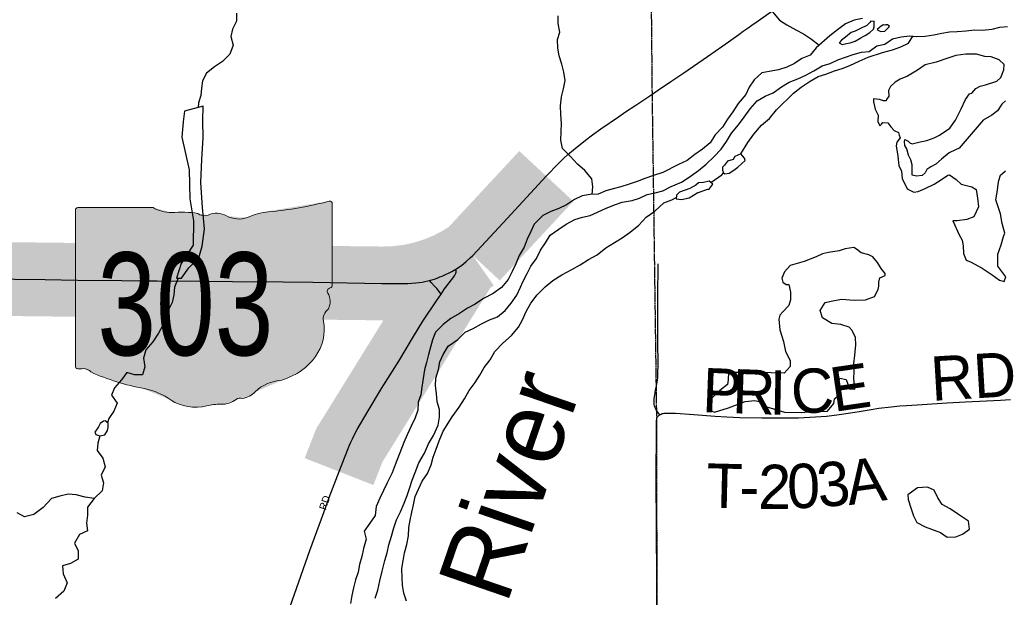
# Model space of a CAD drawing. Header units: feet. Extents: x 2113747 to 2516209, y 960708 to 1356798.
# Tile 153 of 253: x 2294635 to 2301306, y 1179827 to 1183740. Entities that reach past the tile are written whole.
import ezdxf
from ezdxf.enums import TextEntityAlignment as Align

# ---------------------------------------------------------------- set-up
doc = ezdxf.new("R2010")
doc.units = ezdxf.units.FT
doc.header["$LTSCALE"] = 50
doc.header["$MEASUREMENT"] = 0
doc.linetypes.add('OhDOT_USTN3', pattern=[0.22, 0.165, -0.055])
for name, color, linetype in [('0_Xref', 7, 'Continuous'), ('GM_X_City_Street', 251, 'Continuous'), ('GM_X_City_Street_Text', 251, 'Continuous'), ('GM_X_Major_River', 5, 'Continuous'), ('GM_X_Major_River_Text', 5, 'Continuous'), ('GM_X_Minor_Lake', 5, 'Continuous'), ('GM_X_Minor_River', 5, 'Continuous'), ('GM_X_State_Location', 251, 'Continuous'), ('GM_X_State_Route', 1, 'Continuous'), ('GM_X_State_Shield', 251, 'Continuous'), ('GM_X_Township', 251, 'OhDOT_USTN3'), ('GM_X_Township_Road', 4, 'Continuous'), ('GM_X_Township_Road_Text', 4, 'Continuous')]:
    doc.layers.add(name, color=color, linetype=linetype)
doc.styles.add('Styledgn030', font='dgn030.shx')
doc.styles.add('Styledgn031', font='dgn031.shx')

# ---------------------------------------------------------------- blocks, each defined once
blk = doc.blocks.new('DGN_COMPLEXSHAPE15')
at = {"layer": 'GM_X_State_Shield', "color": 7, "linetype": 'Continuous', "lineweight": 13}
for p, q in [((2252310.6, 1180571.2), (2251800.9, 1180571.2)), ((2251800.9, 1180571.2), (2251800.9, 1180571.2)), ((2252310.5, 1180571.2), (2252310.6, 1180571.2)), ((2253502.1, 1180615), (2253502.1, 1180615)), ((2253524, 1180597.4), (2253523.9, 1180597.5)), ((2253524, 1180044.6), (2253524, 1180597.4)), ((2251783.8, 1180553), (2251783.8, 1180553)), ((2251783.8, 1180553), (2251783.8, 1179496.4)), ((2252435.7, 1180537.4), (2252435.7, 1180537.4)), ((2252612.8, 1180531.9), (2252612.8, 1180531.9)), ((2252681.8, 1180520.6), (2252681.8, 1180520.6)), ((2252807.1, 1180515), (2252807.1, 1180515)), ((2252949.6, 1180503.7), (2252949.6, 1180503.7)), ((2253092.1, 1180543), (2253092.1, 1180543)), ((2253523.9, 1180044.7), (2253523.8, 1180044.8)), ((2253523.8, 1180044.8), (2253524, 1180044.6)), ((2253493.7, 1179991.9), (2253493.7, 1179991.9)), ((2253510.3, 1180026.9), (2253510.3, 1180026.9)), ((2253498, 1179885), (2253498, 1179885)), ((2253463.4, 1179800.7), (2253463.4, 1179800.7)), ((2251783.8, 1179496.4), (2251783.8, 1179496.3)), ((2251799.8, 1179478.1), (2251799.8, 1179478.1)), ((2251835.6, 1179480.1), (2251835.6, 1179480.1)), ((2251887.4, 1179457.6), (2251887.4, 1179457.6)), ((2253182.7, 1179401.4), (2253182.7, 1179401.4)), ((2252250.1, 1179345.1), (2252250.1, 1179345.1)), ((2253001.4, 1179322.6), (2253001.4, 1179322.6)), ((2252431.4, 1179266.4), (2252431.4, 1179266.4)), ((2252768.2, 1179238.3), (2252768.2, 1179238.3)), ((2252871.9, 1179272.1), (2252871.9, 1179272.1)), ((2252915.1, 1179277.7), (2252915.1, 1179277.7)), ((2252673.3, 1179227), (2252673.3, 1179227))]:
    blk.add_line(p, q, dxfattribs=at)
for centre, major_axis, start_param, end_param in [((2251803.8, 1180555.3), (20.2, 0), 1.712693, 3.28349), ((2252431.9, 1180693.9), (195.5, 0), 4.042523, 4.731795), ((2252904.1, 1182011.7), (1845.5, 0), 4.814394, 5.042369), ((2253504.7, 1180599.7), (19.4, 0), 6.141152, 7.989035), ((2252496.8, 1179978), (702, 0), 1.404758, 1.657858), ((2252656.1, 1180560.7), (56.4, 0), 3.836095, 5.185415), ((2252739, 1180438.6), (117.3, 0), 0.950623, 2.079405), ((2252890.3, 1180606.1), (141.1, 0), 4.081561, 5.145723), ((2253139.5, 1180248.5), (371.3, 0), 1.699011, 2.107814), ((2253503.4, 1180042.5), (20.7, 0), 5.05454, 6.418171), ((2253519.5, 1180004.1), (30, 0), 1.883978, 3.671073), ((2253328.8, 1179934.2), (180, 0), 5.934695, 6.695948), ((2253593.4, 1179813.3), (130.9, 0), 2.387724, 3.262537), ((2253007.5, 1179743), (461.6, 0), 5.101752, 6.440018), ((2251803.9, 1179494.1), (20.3, 0), 3.00124, 4.508301), ((2251807, 1179602.2), (155.2, 0), 4.665946, 4.897461), ((2251838.8, 1179435.4), (56, 0), 0.519207, 1.627899), ((2252545.4, 1180384.8), (1332.7, 0), 4.195997, 4.488961), ((2253202.1, 1179199.7), (252.8, 0), 1.647645, 2.488434), ((2252148.1, 1179021.7), (417, 0), 0.823519, 1.323587), ((2252881.8, 1179394), (149.1, 0), 4.937069, 5.64225), ((2252599, 1179430.2), (264.6, 0), 4.026481, 4.996735), ((2252751.9, 1179064.8), (217.4, 0), 1.495662, 1.94098), ((2252771.2, 1179351), (141, 0), 4.691044, 5.507374), ((2252898.8, 1179248.7), (39.7, 0), 1.147584, 2.315152)]:
    blk.add_ellipse(centre, major_axis=major_axis, ratio=0.8, start_param=start_param, end_param=end_param, dxfattribs=at)
blk = doc.blocks.new('M1-H5_31')
at = {"layer": 'GM_X_State_Shield', "linetype": 'Continuous', "true_color": 0x1e0000}
h = blk.add_hatch(color=18, dxfattribs=at)
edge = h.paths.add_edge_path(flags=0)
edge.add_line((889.4, 89.7), (889.4, 642.4))
edge.add_line((889.4, 642.4), (889.3, 642.5))
edge.add_ellipse((870.1, 644.7), major_axis=(19.4, 0), ratio=0.8, start_angle=351.86209, end_angle=457.738)
edge.add_line((867.5, 660.1), (867.5, 660.1))
edge.add_ellipse((269.6, 2056.8), major_axis=(1845.5, 0), ratio=0.8, start_angle=635.84447, end_angle=648.90645, ccw=False)
edge.add_line((457.5, 588.1), (457.5, 588.1))
edge.add_ellipse((504.9, 293.5), major_axis=(371.3, 0), ratio=0.8, start_angle=97.34618, end_angle=120.76885)
edge.add_line((315, 548.7), (315, 548.7))
edge.add_ellipse((255.8, 651.2), major_axis=(141.1, 0), ratio=0.8, start_angle=593.85621, end_angle=654.82819, ccw=False)
edge.add_line((172.5, 560), (172.5, 560))
edge.add_ellipse((104.4, 483.7), major_axis=(117.3, 0), ratio=0.8, start_angle=54.46668, end_angle=119.14113)
edge.add_line((47.3, 565.6), (47.3, 565.6))
edge.add_ellipse((21.6, 605.8), major_axis=(56.4, 0), ratio=0.8, start_angle=579.79206, end_angle=657.10237, ccw=False)
edge.add_line((-21.8, 576.9), (-21.8, 576.9))
edge.add_ellipse((-137.8, 23), major_axis=(702, 0), ratio=0.8, start_angle=80.48669, end_angle=94.98827)
edge.add_line((-198.8, 582.5), (-198.8, 582.5))
edge.add_ellipse((-202.6, 738.9), major_axis=(195.5, 0), ratio=0.8, start_angle=591.61951, end_angle=631.11188, ccw=False)
edge.add_line((-324, 616.3), (-324, 616.2))
edge.add_line((-324, 616.2), (-833.6, 616.2))
edge.add_line((-833.6, 616.2), (-833.7, 616.3))
edge.add_ellipse((-830.8, 600.3), major_axis=(20.2, 0), ratio=0.8, start_angle=98.1301, end_angle=188.1301)
edge.add_line((-850.8, 598), (-850.8, 598.1))
edge.add_line((-850.8, 598.1), (-850.8, -458.6))
edge.add_line((-850.8, -458.6), (-850.8, -458.6))
edge.add_ellipse((-830.6, -460.9), major_axis=(20.3, 0), ratio=0.8, start_angle=171.95839, end_angle=258.30661)
edge.add_line((-834.8, -476.8), (-834.8, -476.8))
edge.add_ellipse((-827.6, -352.8), major_axis=(155.2, 0), ratio=0.8, start_angle=267.33899, end_angle=280.60386)
edge.add_line((-799, -474.8), (-799, -474.8))
edge.add_ellipse((-795.8, -519.5), major_axis=(56, 0), ratio=0.8, start_angle=389.74838, end_angle=453.27175, ccw=False)
edge.add_line((-747.2, -497.3), (-747.2, -497.3))
edge.add_ellipse((-89.2, 429.8), major_axis=(1332.7, 0), ratio=0.8, start_angle=240.41292, end_angle=257.1985)
edge.add_line((-384.5, -609.8), (-384.5, -609.8))
edge.add_ellipse((-486.5, -933.3), major_axis=(417, 0), ratio=0.8, start_angle=407.18416, end_angle=435.83597, ccw=False)
edge.add_line((-203.1, -688.6), (-203.1, -688.6))
edge.add_ellipse((-35.6, -524.8), major_axis=(264.6, 0), ratio=0.8, start_angle=230.70037, end_angle=286.29184)
edge.add_line((38.7, -727.9), (38.7, -727.9))
edge.add_ellipse((117.3, -890.1), major_axis=(217.4, 0), ratio=0.8, start_angle=445.69512, end_angle=471.20995, ccw=False)
edge.add_line((133.7, -716.7), (133.7, -716.7))
edge.add_ellipse((136.7, -603.9), major_axis=(141, 0), ratio=0.8, start_angle=268.77702, end_angle=315.54927)
edge.add_line((237.3, -682.9), (237.3, -682.9))
edge.add_ellipse((264.2, -706.2), major_axis=(39.7, 0), ratio=0.8, start_angle=425.75173, end_angle=492.64842, ccw=False)
edge.add_line((280.5, -677.3), (280.5, -677.3))
edge.add_ellipse((247.3, -561), major_axis=(149.1, 0), ratio=0.8, start_angle=282.87319, end_angle=323.27711)
edge.add_line((366.8, -632.3), (366.8, -632.3))
edge.add_ellipse((567.6, -755.2), major_axis=(252.8, 0), ratio=0.8, start_angle=454.40312, end_angle=502.57675, ccw=False)
edge.add_line((548.2, -553.6), (548.2, -553.6))
edge.add_ellipse((372.9, -211.9), major_axis=(461.6, 0), ratio=0.8, start_angle=292.30889, end_angle=368.98584)
edge.add_line((828.9, -154.3), (828.9, -154.3))
edge.add_ellipse((958.8, -141.6), major_axis=(130.9, 0), ratio=0.8, start_angle=496.8065, end_angle=546.92959, ccw=False)
edge.add_line((863.4, -69.9), (863.4, -69.9))
edge.add_ellipse((694.2, -20.8), major_axis=(180, 0), ratio=0.8, start_angle=340.03296, end_angle=383.64957)
edge.add_line((859.1, 37), (859.1, 37))
edge.add_ellipse((885, 49.1), major_axis=(30, 0), ratio=0.8, start_angle=467.94398, end_angle=570.33697, ccw=False)
edge.add_line((875.7, 71.9), (875.7, 71.9))
edge.add_ellipse((868.8, 87.6), major_axis=(20.7, 0), ratio=0.8, start_angle=289.60381, end_angle=367.73413)
edge.add_line((889.3, 89.8), (889.3, 89.8))
edge.add_line((889.3, 89.8), (889.4, 89.7))
at = {"layer": 'GM_X_State_Shield', "color": 7, "linetype": 'Continuous', "lineweight": 13}
blk.add_blockref('DGN_COMPLEXSHAPE15', (-2252634.6, -1179954.9), dxfattribs=at)
at = {"layer": 'GM_X_State_Shield', "color": 9, "linetype": 'Continuous', "lineweight": 13, "style": 'Styledgn030', "width": 0.767998}
blk.add_text('303', height=696.1, dxfattribs=at).set_placement((-106.2, -384.1), align=Align.CENTER)
blk = doc.blocks.new('POR')
at = {"layer": 'GM_X_City_Street', "flags": 128}
for points in [[(2297490.2, 1181881.2), (2297514.3, 1181916.7), (2297575.6, 1181997.9), (2297581.3, 1182006.2), (2297585.7, 1182013.4), (2297589.4, 1182022.8), (2297591.6, 1182031), (2297591.9, 1182040.2), (2297591.2, 1182049.4)], [(2297490.2, 1181881.2), (2297482.5, 1181891.8), (2297463.4, 1181916.1), (2297446, 1181935.5), (2297426.4, 1181957.3), (2297411.9, 1181973.5)], [(2296041.8, 1178543.2), (2296078.9, 1178647.2), (2296153.8, 1178857.3), (2296216.1, 1179037.1), (2296269.6, 1179192.2), (2296359.9, 1179456), (2296497.4, 1179849.4), (2296600.2, 1180143.8), (2296694.7, 1180402.8), (2296732.5, 1180504.3), (2296798.9, 1180678.9), (2296860.1, 1180835.4), (2296869, 1180857.9), (2296877.8, 1180877.4), (2296889.5, 1180900.4), (2296900, 1180921.3), (2296922.7, 1180963.4), (2296995.2, 1181090), (2297087.4, 1181241.6), (2297203.8, 1181428), (2297303.7, 1181593.8), (2297367.1, 1181697.5), (2297460, 1181836.6), (2297490.2, 1181881.2)]]:
    blk.add_lwpolyline(points, dxfattribs=at)
at = {"layer": 'GM_X_Major_River'}
for p, q in [((2300497.6, 1183663.1), (2300523.4, 1183689.4)), ((2300295.9, 1183595.4), (2300333.7, 1183617.7))]:
    blk.add_line(p, q, dxfattribs=at)
at = {"layer": 'GM_X_Major_River', "flags": 128}
for points in [[(2299740.4, 1183243.9), (2299796, 1183284.6), (2299849.6, 1183317.3), (2299907.3, 1183340.1), (2299961, 1183364.8), (2300016.7, 1183393.5), (2300072.3, 1183428.2), (2300126.1, 1183442.9), (2300177.9, 1183467.6), (2300281.4, 1183504.9), (2300339.3, 1183519.6), (2300391.2, 1183524.2), (2300442.8, 1183562.9), (2300496.6, 1183573.6), (2300548.2, 1183610.2), (2300608.1, 1183625), (2300664, 1183631.7), (2300714, 1183626.2), (2300770, 1183628.9), (2300827.9, 1183637.6), (2300883.8, 1183648.3), (2300935.6, 1183658.9), (2300987.6, 1183659.5), (2301047.6, 1183664.2), (2301105.5, 1183670.9), (2301157.5, 1183669.5), (2301223.4, 1183676.3), (2301275.2, 1183688.9), (2301327.2, 1183693.6)], [(2300345, 1183748.1), (2300289.2, 1183737.6), (2300231.4, 1183711.2), (2300175.8, 1183670.7), (2300124.1, 1183630.2), (2300030.8, 1183549.4), (2299991.3, 1183499), (2299935.5, 1183476.6), (2299883.8, 1183444.1), (2299832, 1183419.7), (2299776.2, 1183401.2), (2299714.3, 1183388.7), (2299662.4, 1183380.3), (2299610.9, 1183333.9), (2299577.3, 1183283.6), (2299555.7, 1183233.3), (2299504.2, 1183172.8), (2299466.6, 1183116.5), (2299431.1, 1183066.1), (2299397.5, 1183011.8), (2299348, 1182959.3), (2299312.4, 1182905), (2299260.8, 1182862.5), (2299209.1, 1182826.1), (2299157.5, 1182785.6), (2299099.7, 1182759.1), (2298992.2, 1182704.2), (2298928.4, 1182683.7), (2298870.6, 1182665.2), (2298818.8, 1182644.8), (2298765, 1182626.4), (2298709.2, 1182607.9), (2298657.3, 1182595.5), (2298605.5, 1182581.1), (2298553.7, 1182558.7), (2298499.8, 1182556.2), (2298445.9, 1182547.8), (2298394.1, 1182521.4), (2298340.5, 1182486.9), (2298288.7, 1182460.5), (2298234.9, 1182440), (2298179.2, 1182413.6), (2298121.7, 1182355), (2298098.1, 1182304.8), (2298072.5, 1182254.5), (2298052.9, 1182198.3), (2298019.4, 1182141.9), (2297995.8, 1182085.7), (2297972.3, 1182033.4), (2297944.7, 1181981.1), (2297899.1, 1181926.7), (2297843.5, 1181886.2), (2297777.8, 1181851.7), (2297722.2, 1181813.2), (2297668.4, 1181786.7), (2297614.8, 1181750.3), (2297557.1, 1181715.8), (2297503.4, 1181675.3), (2297451.9, 1181622.8), (2297432.3, 1181572.6), (2297405.1, 1181472.2), (2297391.5, 1181418.1), (2297377.9, 1181367.9), (2297358.8, 1181251.6), (2297353.2, 1181199.5), (2297335.6, 1181149.3), (2297332.1, 1181095.2), (2297314.5, 1181043), (2297286.9, 1180986.7), (2297259.4, 1180928.4), (2297237.8, 1180876.1), (2297179.1, 1180725.5), (2297159.5, 1180671.3), (2297124.1, 1180602.9), (2297100.5, 1180550.6), (2297074.9, 1180498.4), (2297049.4, 1180442.1), (2297043.8, 1180382), (2297008.3, 1180329.6)], [(2300333.7, 1183617.7), (2300349.6, 1183625.9), (2300363.5, 1183633.9), (2300395.4, 1183654.2), (2300421.2, 1183676.5), (2300425.1, 1183692.5), (2300424.8, 1183726.6), (2300426.8, 1183728.6), (2300402.8, 1183730.4), (2300394.9, 1183720.3), (2300375, 1183700.1), (2300331.2, 1183679.8), (2300295.4, 1183663.5), (2300269.5, 1183653.3), (2300229.8, 1183620.9), (2300203.9, 1183600.7), (2300188.1, 1183582.6), (2300208.2, 1183572.7), (2300238.1, 1183578.9), (2300262, 1183583.1), (2300295.9, 1183595.4)], [(2300523.4, 1183689.4), (2300529.3, 1183697.4), (2300515.2, 1183705.3), (2300503.3, 1183705.2), (2300497.3, 1183703.2), (2300485.3, 1183705.1), (2300463.4, 1183688.9), (2300459.5, 1183684.9), (2300445.5, 1183674.8), (2300451.6, 1183668.8), (2300467.6, 1183660.9), (2300497.6, 1183663.1)], [(2298603.3, 1182462.2), (2298666.2, 1182485.4), (2298718, 1182503.9), (2298783.9, 1182514.4), (2298835.7, 1182530.8), (2298887.5, 1182555.2), (2298941.3, 1182567.7), (2298993.2, 1182580.1), (2299048.9, 1182610.6), (2299118.6, 1182639.1), (2299170.3, 1182673.6), (2299233.9, 1182718.1), (2299285.5, 1182762.6), (2299339.1, 1182811.1), (2299388.7, 1182863.5), (2299424.2, 1182915.9), (2299457.8, 1182972.2), (2299505.3, 1183028.6), (2299542.8, 1183081), (2299584.4, 1183137.4), (2299631.9, 1183189.8), (2299685.6, 1183222.3), (2299740.4, 1183243.9)], [(2298028.7, 1181927.4), (2298045, 1181964.6), (2298074.3, 1182021.1), (2298097.8, 1182071.5), (2298137.2, 1182122.1), (2298164.6, 1182178.6), (2298198, 1182229.1), (2298229.4, 1182279.6), (2298287, 1182320.4), (2298338.6, 1182355.1), (2298396.2, 1182385.9), (2298448, 1182402.5), (2298499.9, 1182413.2), (2298603.3, 1182462.2)], [(2297044.4, 1179822.4), (2297061.8, 1179874.7), (2297075.1, 1179939), (2297090.4, 1180003.4), (2297109.5, 1180077.8), (2297125, 1180128.1), (2297136.4, 1180182.4), (2297153.7, 1180240.7), (2297169.1, 1180297.1), (2297188.5, 1180351.4), (2297215.9, 1180405.9), (2297239.2, 1180464.3), (2297260.6, 1180516.7), (2297278, 1180571.1), (2297293.4, 1180621.4), (2297314.8, 1180673.8), (2297340.1, 1180738.2), (2297377.4, 1180804.8), (2297404.7, 1180867.3), (2297438, 1180923.9), (2297471.3, 1180992.4), (2297478.7, 1181046.6), (2297480.1, 1181098.8), (2297463.5, 1181150.7), (2297458.9, 1181208.8), (2297452.3, 1181260.9), (2297455.7, 1181311.1), (2297473, 1181371.4), (2297482.5, 1181421.7), (2297503.9, 1181472.1), (2297539.3, 1181528.6), (2297602.8, 1181573.5), (2297654.2, 1181624.2), (2297707.9, 1181648.9), (2297763.5, 1181679.6), (2297819.2, 1181706.4), (2297873, 1181727.1), (2297924.5, 1181769.8), (2297965.9, 1181820.4), (2298003.3, 1181873), (2298028.7, 1181927.4)], [(2297008.3, 1180329.6), (2296968.7, 1180275.2), (2296983.1, 1180221.3), (2296963.6, 1180157), (2296954, 1180104.9), (2296938.5, 1180048.7), (2296928.9, 1179998.6), (2296909.3, 1179946.3), (2296897.8, 1179892.1), (2296886.2, 1179840), (2296876.6, 1179785.8)]]:
    blk.add_lwpolyline(points, dxfattribs=at)
at = {"layer": 'GM_X_Minor_Lake'}
for p, q in [((2295877.5, 1183154.6), (2295751.9, 1183121.6)), ((2301163.7, 1183059.4), (2301001.3, 1182869.9)), ((2299469.1, 1182794), (2299431.3, 1182781.7)), ((2299216.7, 1182619.9), (2299174.9, 1182597.5)), ((2300292.7, 1181468.6), (2300300.1, 1181536.7)), ((2295168.9, 1180982.1), (2295161, 1180968)), ((2300771.3, 1180304.6), (2300873.5, 1180265.4))]:
    blk.add_line(p, q, dxfattribs=at)
at = {"layer": 'GM_X_Minor_Lake', "flags": 128}
for points in [[(2301001.3, 1182869.9), (2300975.4, 1182857.7), (2300933.6, 1182837.3), (2300882, 1182794.9), (2300842.2, 1182762.5), (2300808.4, 1182744.2), (2300780.6, 1182726), (2300770.8, 1182703.9), (2300750.9, 1182683.7), (2300711, 1182679.4), (2300681, 1182687.2), (2300682.4, 1182757.3), (2300672.2, 1182791.3), (2300657.9, 1182823.2), (2300645.6, 1182865.2), (2300633.5, 1182887.1), (2300629.2, 1182915.1), (2300633.1, 1182929.2), (2300655.2, 1182917.3), (2300667.3, 1182905.4), (2300681.3, 1182899.5), (2300735.2, 1182911.9), (2300781.1, 1182922.3), (2300830.9, 1182940.7), (2300866.7, 1182957), (2300936.3, 1183005.6), (2300975.8, 1183060), (2301015.2, 1183136.4), (2301042.7, 1183198.7), (2301070.4, 1183236.9), (2301086.3, 1183243.1), (2301114.1, 1183273.3), (2301143.9, 1183289.6), (2301179.8, 1183299.9), (2301255.6, 1183324.5), (2301283.4, 1183348.7), (2301303, 1183400.9), (2301304.7, 1183437), (2301272.5, 1183468.8), (2301216.4, 1183488.4), (2301174.4, 1183490.1), (2301118.3, 1183505.7), (2301046.3, 1183507.1), (2300978.5, 1183496.6), (2300916.7, 1183478.1), (2300844.9, 1183453.5), (2300769.1, 1183434.9), (2300717.4, 1183398.4), (2300649.8, 1183357.9), (2300600, 1183337.5), (2300566.2, 1183317.2), (2300534.5, 1183286.9), (2300520.7, 1183260.8), (2300525, 1183222.7), (2300509.1, 1183200.6), (2300505.2, 1183190.5), (2300487.2, 1183190.4), (2300461.2, 1183200.2), (2300421.2, 1183203.9), (2300419.3, 1183183.9), (2300431.7, 1183133.9), (2300452, 1183094), (2300450.3, 1183049.9), (2300462.6, 1183022), (2300474.5, 1183032.1), (2300484.4, 1183044.2), (2300516.4, 1183040.4), (2300538.6, 1183014.6), (2300560.7, 1182990.7), (2300588.8, 1182976.9), (2300594.9, 1182958.9), (2300601.1, 1182938.9), (2300579.3, 1182910.7), (2300573.5, 1182884.6), (2300584, 1182814.6), (2300592.5, 1182752.6), (2300608.8, 1182714.7), (2300615.2, 1182664.7), (2300647.7, 1182594.8), (2300693.8, 1182571.1), (2300721.8, 1182575.4), (2300769.6, 1182595.8), (2300831.3, 1182626.3), (2300881, 1182658.7), (2300922.8, 1182687.1), (2300934.7, 1182689.1), (2300980.9, 1182657.5), (2301015.2, 1182625.7), (2301087.2, 1182608.2), (2301115.3, 1182590.4), (2301123.8, 1182530.4), (2301132.2, 1182472.4), (2301100.8, 1182404), (2301053, 1182387.6), (2300987.1, 1182377.1), (2300957.1, 1182376.9), (2300999.8, 1182283.1)], [(2300999.8, 1182283.1), (2301020.1, 1182247.2), (2301028.4, 1182207.2), (2301030.8, 1182157.2), (2301049.1, 1182111.2), (2301077.2, 1182099.4), (2301157.4, 1182058), (2301223.7, 1182012.4), (2301274, 1181976.8), (2301306, 1181967), (2301315.7, 1181999.1), (2301263.2, 1182070.8), (2301262.6, 1182150.9), (2301284.1, 1182215.2), (2301301.7, 1182271.4), (2301309.5, 1182293.5), (2301293, 1182359.4), (2301280.5, 1182425.4), (2301249.8, 1182519.3), (2301259.3, 1182585.5), (2301265, 1182625.6), (2301268.8, 1182651.7), (2301280.5, 1182687.8), (2301314.2, 1182716.1)], [(2301314.6, 1183190.7), (2301288.8, 1183168.5), (2301261.1, 1183122.2), (2301221.4, 1183093.9), (2301163.7, 1183059.4)], [(2295751.9, 1183121.6), (2295742.4, 1183049.4), (2295733.2, 1182945.2), (2295782.9, 1182723.3), (2295788.4, 1182527.1), (2295813.5, 1182377.1), (2295810.8, 1182212.8), (2295729.9, 1182088), (2295696.6, 1181989.6), (2295730.6, 1181989.9), (2295782, 1182058.4), (2295849.4, 1182127), (2295870.8, 1182205.3), (2295887.9, 1182323.6), (2295874.8, 1182467.7), (2295863.5, 1182637.8), (2295868.3, 1182792.1), (2295877.1, 1182940.3), (2295876.3, 1183054.5), (2295877.5, 1183154.6)], [(2299431.3, 1182781.7), (2299409.5, 1182755.5), (2299397.6, 1182741.4), (2299397.7, 1182721.4), (2299403.9, 1182703.4), (2299411.9, 1182695.5), (2299441.9, 1182699.7), (2299473.7, 1182720), (2299501.5, 1182742.2), (2299551.1, 1182786.7), (2299547, 1182802.6), (2299520.8, 1182830.5), (2299481, 1182814.2), (2299469.1, 1182794)], [(2299174.9, 1182597.5), (2299105.1, 1182570.9), (2299085.3, 1182550.8), (2299083.5, 1182526.7), (2299119.5, 1182523), (2299171.4, 1182533.4), (2299229.1, 1182569.9), (2299235, 1182569.9), (2299294.8, 1182592.4), (2299304.8, 1182590.5), (2299330.5, 1182626.8), (2299316.4, 1182638.6), (2299306.4, 1182646.6), (2299268.5, 1182638.3), (2299234.6, 1182634), (2299216.7, 1182619.9)], [(2300300.1, 1181536.7), (2300297.8, 1181586.8), (2300275.4, 1181634.6), (2300255.2, 1181656.5), (2300199.1, 1181676.1), (2300137.2, 1181681.6), (2300074.9, 1181721.2), (2300058.5, 1181771.2), (2300092.1, 1181823.5), (2300144, 1181835.9), (2300203.8, 1181846.4), (2300289.8, 1181841), (2300365.7, 1181843.6), (2300427.5, 1181866.1), (2300451.1, 1181912.4), (2300456.9, 1181934.5), (2300456.7, 1181962.5), (2300462.5, 1181990.6), (2300498.4, 1182006.9), (2300500.2, 1182020.9), (2300472, 1182054.7), (2300447.7, 1182094.6), (2300415.4, 1182134.4), (2300387.4, 1182148.2), (2300337.3, 1182159.9), (2300305.1, 1182185.6), (2300287.1, 1182197.5), (2300229.2, 1182189.1), (2300187.3, 1182174.7), (2300115.5, 1182162.1), (2300073.6, 1182153.8), (2300031.8, 1182133.5), (2299950.1, 1182102.8), (2299854.4, 1182074), (2299816.7, 1182031.7), (2299799.1, 1181989.5), (2299805.3, 1181961.5), (2299829.4, 1181945.6), (2299847.4, 1181945.8), (2299857.7, 1181893.8), (2299858.1, 1181841.7), (2299846.5, 1181803.6), (2299806.8, 1181761.2), (2299785, 1181739), (2299779.2, 1181710.9), (2299785.8, 1181638.9), (2299810.4, 1181561), (2299824.9, 1181493), (2299855.3, 1181431.1), (2299855.6, 1181391.1), (2299814, 1181346.7), (2299726.1, 1181348), (2299620.1, 1181351.2), (2299520.2, 1181350.4), (2299438.3, 1181349.8), (2299434.7, 1181301.7), (2299430.9, 1181269.7), (2299379.3, 1181229.2), (2299313.8, 1181164.6), (2299296.3, 1181102.4), (2299342.4, 1181080.7), (2299438.1, 1181111.5), (2299551.7, 1181154.4), (2299615.6, 1181160.9), (2299645.6, 1181153.1), (2299697.9, 1181117.5), (2299818, 1181082.4), (2299930, 1181079.2), (2300001.9, 1181085.8), (2300107.7, 1181088.6), (2300151.3, 1181141), (2300155.1, 1181171.1), (2300188.8, 1181201.4), (2300176.4, 1181259.4), (2300192, 1181311.6), (2300234, 1181303.9), (2300258.5, 1181240), (2300294.4, 1181238.2), (2300287.9, 1181310.3), (2300289.5, 1181354.4), (2300287.1, 1181408.4), (2300292.7, 1181468.6)], [(2295161, 1180968), (2295143.2, 1180945.9), (2295151.3, 1180929.9), (2295177.4, 1180922.1), (2295211.3, 1180928.4), (2295231, 1180956.6), (2295234.9, 1180976.6), (2295234.6, 1181006.7), (2295214.5, 1181022.5), (2295202.6, 1181020.4), (2295180.7, 1181004.2), (2295168.9, 1180982.1)], [(2300873.5, 1180265.4), (2300919.7, 1180235.7), (2300977.6, 1180238.1), (2301023.4, 1180254.5), (2301071.1, 1180288.9), (2301062.7, 1180342.9), (2300996.4, 1180388.5), (2300940.2, 1180426.1), (2300886, 1180455.7), (2300855.7, 1180501.6), (2300831.3, 1180553.4), (2300785.2, 1180573.1), (2300717.3, 1180568.6), (2300651.7, 1180522), (2300653.9, 1180490), (2300672.3, 1180434.1), (2300690.7, 1180380.1), (2300713.1, 1180334.2), (2300771.3, 1180304.6)]]:
    blk.add_lwpolyline(points, dxfattribs=at)
at = {"layer": 'GM_X_Minor_River', "flags": 128}
for points in [[(2299735.2, 1183793.4), (2299783.6, 1183737.8), (2299833.8, 1183706.1), (2299894, 1183672.5), (2299946.2, 1183644.9), (2300000.4, 1183607.2), (2300052, 1183567.7)], [(2298513.6, 1182556.9), (2298517.4, 1182608.4), (2298511, 1182662.5), (2298464.6, 1182718.2), (2298414.3, 1182761.9), (2298363.9, 1182815.5), (2298313.5, 1182867.2), (2298301.1, 1182923.2), (2298304.6, 1182983.3), (2298306.2, 1183037.4), (2298301.8, 1183097.4), (2298299.3, 1183157.5), (2298306.8, 1183217.6), (2298320.4, 1183271.8), (2298330, 1183328), (2298321.5, 1183384), (2298309.1, 1183438), (2298290.7, 1183495.9), (2298280.3, 1183547.9), (2298279.9, 1183606), (2298295.5, 1183656.2), (2298283, 1183714.1), (2298284.6, 1183766.2)], [(2296104.4, 1183783.3), (2296104.8, 1183731.2), (2296077.3, 1183676.9), (2296065.7, 1183626.7), (2296082.1, 1183566.8), (2296058.6, 1183506.5), (2296009, 1183456.1), (2295955.4, 1183421.6), (2295901.7, 1183377.1), (2295874.2, 1183326.8), (2295866.6, 1183276.7), (2295862.9, 1183226.6), (2295847.3, 1183176.4), (2295844, 1183145.8)], [(2299520.8, 1182830.5), (2299568.2, 1182909), (2299609.7, 1182965.4), (2299661.2, 1183025.8), (2299714.8, 1183070.3), (2299762.3, 1183128.8), (2299877.3, 1183241.8), (2299931, 1183282.3), (2299990.6, 1183324.8), (2300044.3, 1183355.2), (2300098.2, 1183371.7), (2300155.9, 1183394.1), (2300207.8, 1183410.6), (2300259.6, 1183431), (2300323.3, 1183459.5), (2300383, 1183486), (2300480.7, 1183518.8), (2300548.5, 1183535.3), (2300604.3, 1183555.8), (2300658.1, 1183582.2), (2300685.8, 1183629.3)], [(2299317.5, 1182637.8), (2299392.1, 1182689.8), (2299403.9, 1182703.4)], [(2297256.1, 1179800.8), (2297237.7, 1179854.8), (2297229.3, 1179908.8), (2297226.9, 1179958.8), (2297224.4, 1180022.9), (2297234, 1180075), (2297241.6, 1180129.1), (2297259.2, 1180185.4), (2297268.7, 1180243.5), (2297272.3, 1180299.6), (2297279.9, 1180349.8), (2297291.4, 1180403.9), (2297303, 1180454.1), (2297314.6, 1180510.2), (2297361.8, 1180614.8), (2297399.3, 1180667.1), (2297422.8, 1180725.4), (2297436.4, 1180775.6), (2297456, 1180831.8), (2297477.5, 1180888), (2297505, 1180952.3), (2297566.2, 1181050.9), (2297611.7, 1181115.4), (2297649.2, 1181171.8), (2297680.7, 1181228.1), (2297722.3, 1181282.5), (2297753.9, 1181332.8), (2297781.5, 1181383.1), (2297823, 1181435.5), (2297854.6, 1181491.8), (2297908.1, 1181548.3), (2297967.6, 1181600.8), (2298015.1, 1181657.2), (2298042.7, 1181707.5), (2298066.3, 1181763.8), (2298097.8, 1181820.1), (2298141.3, 1181876.5), (2298194.9, 1181931), (2298246.5, 1181973.5), (2298308.1, 1182012), (2298375.8, 1182048.6), (2298431.5, 1182079.1), (2298489.2, 1182115.6), (2298546.9, 1182148), (2298606.5, 1182194.6), (2298666.1, 1182231.1), (2298717.9, 1182263.5), (2298771.5, 1182302), (2298829.1, 1182348.5), (2298880.6, 1182403), (2298938.3, 1182443.5), (2298999.8, 1182500), (2299053.6, 1182520.5), (2299084.2, 1182536.1)], [(2295707.7, 1181989.7), (2295685.1, 1181929.4), (2295679.5, 1181875.3), (2295667.9, 1181825.2), (2295640.4, 1181770.9), (2295646.8, 1181718.9), (2295603.2, 1181666.4), (2295575.6, 1181616.2), (2295538.1, 1181557.8), (2295490.6, 1181503.3), (2295473, 1181447.1), (2295483.5, 1181389.1), (2295467.9, 1181334.9), (2295412, 1181334.5), (2295361.9, 1181350.1), (2295324.3, 1181299.8), (2295276.8, 1181247.3), (2295257.2, 1181197.1), (2295295.5, 1181143.3), (2295274, 1181089.1), (2295238.4, 1181038.7), (2295230.7, 1181009.7)], [(2295138.7, 1180497.2), (2295078.7, 1180506.8), (2295018.6, 1180522.3), (2294964.6, 1180525.9), (2294906.8, 1180511.4), (2294850.9, 1180497), (2294793.5, 1180436.4), (2294731.9, 1180387.9), (2294668.1, 1180373.4), (2294617.9, 1180399)], [(2295177.4, 1180922.1), (2295163.8, 1180871.9), (2295160.1, 1180821.8), (2295198.5, 1180770.1), (2295215, 1180710.1), (2295187.4, 1180655.8), (2295201.8, 1180603.9), (2295194.2, 1180549.7), (2295138.7, 1180497.2), (2295095.2, 1180438.8), (2295093.6, 1180382.7), (2295088, 1180330.6), (2295094.4, 1180276.6), (2295040.7, 1180252.1), (2295007.1, 1180193.8), (2295031.5, 1180141.9), (2295031.9, 1180085.8), (2294978.2, 1180057.4), (2294924.4, 1180040.9), (2294928.8, 1179986.9), (2294957.3, 1179925), (2294933.7, 1179868.8), (2294878.2, 1179818.3)]]:
    blk.add_lwpolyline(points, dxfattribs=at)
at = {"layer": 'GM_X_State_Route', "flags": 128}
for points in [[(2299046.1, 1183320.6), (2299134, 1183380.4), (2299296.5, 1183491.5), (2299398.6, 1183563), (2299508.6, 1183640.6), (2299538, 1183661.4), (2299570, 1183684.3), (2299596.6, 1183703.5), (2299639.8, 1183733.3), (2299693.7, 1183770.8), (2299750.4, 1183810), (2299800, 1183842.4), (2299828.3, 1183859.3), (2299844.9, 1183868.4), (2299866, 1183879.8), (2299928.4, 1183909.5), (2300214, 1184035), (2300506.4, 1184160.2), (2300770.8, 1184276.6), (2300995.5, 1184375.5), (2301000, 1184377.5)], [(2298963.4, 1183264.3), (2299046.1, 1183320.6)], [(2295472.8, 1181971.9), (2295567.5, 1181971.2), (2295856.3, 1181968.4), (2296075.9, 1181965.7), (2296420.3, 1181963.6), (2296620.2, 1181961.4), (2297088.6, 1181953.5), (2297190.3, 1181952.5), (2297265.8, 1181953.9), (2297291, 1181955.4), (2297318.5, 1181957.1), (2297342.4, 1181960.2), (2297361.1, 1181962.7), (2297380.5, 1181966.4), (2297400, 1181970.7), (2297411.9, 1181973.5), (2297417.6, 1181974.9), (2297435.5, 1181979.8), (2297452.6, 1181984.7), (2297467.3, 1181990.5), (2297482.5, 1181997.2), (2297497.1, 1182003.5), (2297562.4, 1182034.7), (2297591.2, 1182049.4), (2297621.7, 1182071.6), (2297642.5, 1182087.3), (2297660, 1182101.8), (2297686.2, 1182126.3), (2297704.5, 1182143.8), (2297938, 1182393.6), (2298203.1, 1182680.3), (2298285.2, 1182765.5), (2298320.7, 1182799.7), (2298350, 1182826.3), (2298387.5, 1182858.4), (2298469.5, 1182924.2), (2298516.7, 1182959.8), (2298572.7, 1183000.2), (2298691.6, 1183082.2), (2298740.7, 1183115.2), (2298808.7, 1183160.9), (2298904, 1183225.1), (2298963.4, 1183264.3)], [(2291420.8, 1182020.8), (2291772.5, 1182015.3), (2292081, 1182012.8), (2292422.4, 1182009.4), (2292704.1, 1182005), (2292832.5, 1182003), (2293072.1, 1181999.9), (2293239.4, 1181998.3), (2293570.8, 1181993.9), (2293934.7, 1181990.2), (2294236.3, 1181986.8), (2294393.8, 1181985.3), (2294806.8, 1181980.4), (2295026.5, 1181976.8), (2295328.1, 1181973.1), (2295472.8, 1181971.9)]]:
    blk.add_lwpolyline(points, dxfattribs=at)
at = {"layer": 'GM_X_Township', "flags": 128}
blk.add_lwpolyline([(2298809.6, 1195370.6), (2299323.8, 1195370.3), (2300042.5, 1195361.9), (2303164.9, 1195327.8), (2305509.1, 1195320.5), (2308630.4, 1195310.2), (2313387.7, 1195294.5), (2318541.5, 1195277.6), (2322464.4, 1195264.6), (2323786.2, 1195265.1), (2328174.7, 1195266.6), (2328207.9, 1193014.6), (2328270, 1188810.5), (2328244, 1184236.4), (2328255.7, 1182375.4), (2328359.8, 1174454.7), (2328407, 1169147.7), (2328408.4, 1168988.9), (2328233.3, 1168990.1), (2325683.2, 1169007.8), (2325636.8, 1169001.7), (2325525.5, 1169000.1), (2322514.9, 1168974.5), (2318230.4, 1168931.3), (2313731, 1168875.5), (2311770.2, 1168874.9), (2309530.2, 1168866.9), (2299914, 1168806.1), (2299326, 1168799.4), (2298939.3, 1168800.1), (2298913.2, 1169574.8), (2298946.3, 1174138), (2298965.1, 1174519.2), (2298960.1, 1176941.6), (2298951.6, 1181068.3), (2298921.6, 1183253.9), (2298900.4, 1185554.4), (2298894.1, 1187465.2), (2298891.3, 1190227.1), (2298809.6, 1195370.6)], dxfattribs=at)
at = {"layer": 'GM_X_Township_Road', "flags": 128}
for points in [[(2298972.4, 1181064.5), (2298965, 1181073), (2298955.9, 1181083.4), (2298951.2, 1181089.8), (2298946.7, 1181097.8), (2298943.1, 1181105.7), (2298940.6, 1181112.1), (2298936.3, 1181125), (2298933.9, 1181133.6), (2298933.1, 1181142.5), (2298932.9, 1181148.6), (2298933.2, 1181155.4), (2298934.6, 1181171.3), (2298936.3, 1181186.7), (2298937.6, 1181196.9), (2298939.9, 1181211.7), (2298943.9, 1181232.8), (2298949.2, 1181260), (2298951.9, 1181272.9), (2298953.9, 1181284), (2298956.1, 1181300.2), (2298957.8, 1181315.2), (2298958.7, 1181333.2), (2298959.5, 1181359), (2298960.4, 1181393.2), (2298960, 1181425.4), (2298959.5, 1181540.2), (2298959.3, 1181636.2), (2298959.2, 1181684.3), (2298959.4, 1181744.2), (2298959.7, 1181907.1), (2298959.8, 1181955.7), (2298960.1, 1181991.7), (2298961.1, 1182034.6), (2298961.6, 1182086.6)], [(2299002.2, 1181074.8), (2299008.2, 1181075.4), (2299016.5, 1181075.6), (2299023.7, 1181075.7), (2299050.7, 1181074.8), (2299079.2, 1181073.8), (2299203.4, 1181065.3), (2299347.4, 1181054.2), (2299426, 1181049), (2299511.4, 1181045.5), (2299662.4, 1181043.9), (2299836.3, 1181043.3), (2299911.8, 1181044.1), (2300026.7, 1181049.2), (2300102.1, 1181054.9), (2300170.8, 1181062.5), (2300264.9, 1181077.3), (2300323.1, 1181087), (2300403.8, 1181100.5), (2300455.5, 1181108.5), (2300540, 1181118.2), (2300598.6, 1181123.5), (2300644.3, 1181126.9), (2300716.3, 1181131.4), (2300919.3, 1181143.9), (2301043.8, 1181151.4), (2301279.6, 1181163.6), (2301348.4, 1181167.6)], [(2298953, 1179748.8), (2298952.5, 1179872.6), (2298952.3, 1179929.2), (2298949.3, 1180313.3), (2298949, 1180416.4), (2298948.6, 1180515.1), (2298948.4, 1180754.3), (2298949, 1180848.7), (2298949.5, 1180953.6), (2298949.9, 1181000.8), (2298950.4, 1181016.8), (2298950.7, 1181025.2), (2298951.5, 1181031.3), (2298952.6, 1181037.5), (2298954.9, 1181044.4), (2298957, 1181049), (2298958.9, 1181051.7), (2298961.9, 1181055.2), (2298965.6, 1181059), (2298969.3, 1181062.4), (2298972.4, 1181064.5)], [(2298972.4, 1181064.5), (2298981.4, 1181069), (2298988.2, 1181071.7), (2298994.2, 1181073.5), (2299000.7, 1181074.7), (2299002.2, 1181074.8)]]:
    blk.add_lwpolyline(points, dxfattribs=at)
at = {"color": 7, "linetype": 'Continuous', "lineweight": 0}
blk.add_blockref('M1-H5_31', (2295863.8, 1181851.3), dxfattribs=at)
at = {"layer": 'GM_X_City_Street_Text', "insert": (2296709.7, 1180414.7), "char_height": 50, "attachment_point": 7, "rotation": 71.56504, "line_spacing_factor": 0.8, "style": 'Styledgn030'}
blk.add_mtext('{\\Fdgn000|c0;\\C256;RD}', dxfattribs=at)
at = {"layer": 'GM_X_Major_River_Text', "insert": (2297940.5, 1179768.5), "char_height": 500.316, "attachment_point": 7, "rotation": 70.97519, "line_spacing_factor": 0.8, "style": 'Styledgn031'}
blk.add_mtext('{\\Fdgn000|c0;\\C256;River}', dxfattribs=at)
at = {"layer": 'GM_X_State_Location', "insert": (2295863.9, 1181851.3), "char_height": 1, "attachment_point": 5, "line_spacing_factor": 0.8, "style": 'Styledgn030'}
for s in ['{\\Fdgn000|c0;\\C256;s}', '{\\Fdgn000|c0;\\C256;r}']:
    blk.add_mtext(s, dxfattribs=at)
at = {"layer": 'GM_X_State_Location', "insert": (2295510.6, 1181777.8), "char_height": 1, "attachment_point": 7, "rotation": 0.00001, "line_spacing_factor": 0.8, "style": 'Styledgn030'}
blk.add_mtext('{\\Fdgn000|c0;\\C256;303}', dxfattribs=at)
at = {"layer": 'GM_X_Township_Road_Text', "char_height": 300, "attachment_point": 7, "line_spacing_factor": 0.8, "style": 'Styledgn030'}
for s, insert, rotation in [('{\\Fdgn000|c0;\\C256;RD}', (2300816.3, 1181157.5), 3.4521), ('{\\Fdgn000|c0;\\C256;P}', (2299256.6, 1181082.2), 357.85182), ('{\\Fdgn000|c0;\\C256;R}', (2299459.9, 1181074.6), 357.99249), ('{\\Fdgn000|c0;\\C256;C}', (2299869.9, 1181064.3), 3.43958), ('{\\Fdgn000|c0;\\C256;E}', (2300152.1, 1181082.9), 8.3339), ('{\\Fdgn000|c0;\\C256;I}', (2299713.8, 1181065.8), 359.01247), ('{\\Fdgn000|c0;\\C256;A}', (2300253.1, 1180451), 7.75245), ('{\\Fdgn000|c0;\\C256;T}', (2299284.3, 1180435.2), 358.61557), ('{\\Fdgn000|c0;\\C256;2}', (2299636.7, 1180427), 359.28328), ('{\\Fdgn000|c0;\\C256;0}', (2299839.2, 1180424.8), 1.65894), ('{\\Fdgn000|c0;\\C256;3}', (2300051, 1180431.8), 5.29735), ('{\\Fdgn000|c0;\\C256;-}', (2299509.6, 1180429.8), 358.75174)]:
    blk.add_mtext(s, dxfattribs=dict(at, insert=insert, rotation=rotation))

msp = doc.modelspace()

# ---------------------------------------------------------------- linework, layer by layer
at = {"layer": '0_Xref', "const_width": 500, "flags": 128}
msp.add_lwpolyline([(2294236.3, 1181986.8), (2297088.6, 1181953.5, 0.15695), (2297704.5, 1182143.8), (2298203.1, 1182680.3)], format="xyb", dxfattribs=at)
msp.add_lwpolyline([(2296798.9, 1180678.9), (2296869, 1180857.9), (2297621.7, 1182071.6)], dxfattribs=at)

# ---------------------------------------------------------------- block references
at = {"layer": '0_Xref'}
msp.add_blockref('POR', (0, 0), dxfattribs=at)

doc.saveas('drawing.dxf')
